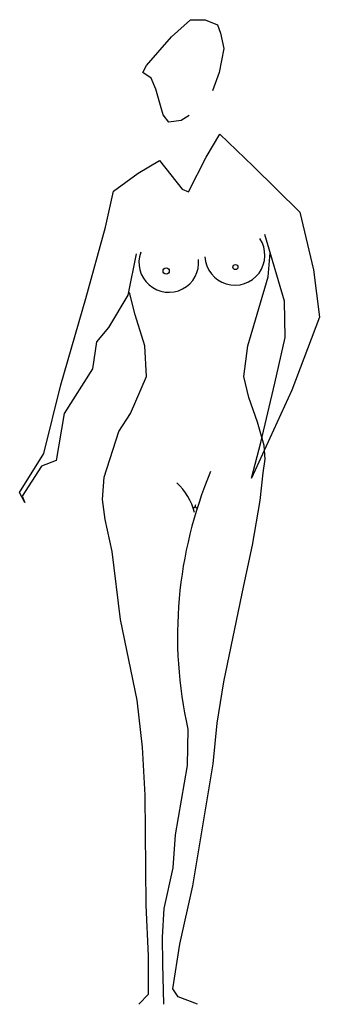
# Model space of a CAD drawing. Extents: x -0.25 to 0.27, y 0 to 1.69.
import ezdxf

# ---------------------------------------------------------------- set-up
doc = ezdxf.new("R2010")
doc.units = 0
doc.header["$MEASUREMENT"] = 0
doc.layers.add('HUMANOS', color=1, linetype='CONTINUOUS')

msp = doc.modelspace()

# ---------------------------------------------------------------- linework, layer by layer
at = {"layer": 'HUMANOS'}
for p, q in [((0.0133, 1.6568), (0.0463, 1.6859)), ((0.0463, 1.6859), (0.0712, 1.6859)), ((0.0712, 1.6859), (0.0923, 1.6772)), ((0.0923, 1.6772), (0.0977, 1.6626)), ((-0.0294, 1.6072), (0.0133, 1.6568)), ((0.0977, 1.6626), (0.1031, 1.6364)), ((0.1031, 1.6364), (0.095, 1.5956)), ((-0.0354, 1.5956), (-0.0294, 1.6072)), ((-0.0213, 1.5856), (-0.0354, 1.5956)), ((-0.0132, 1.5669), (-0.0213, 1.5856)), ((0.095, 1.5956), (0.0836, 1.5639)), ((-0.0008, 1.5232), (-0.0132, 1.5669)), ((0.009, 1.5103), (-0.0008, 1.5232)), ((0.0436, 1.5219), (0.0301, 1.5132)), ((0.0301, 1.5132), (0.009, 1.5103)), ((0.0728, 1.4507), (0.0966, 1.4899)), ((0.0966, 1.4899), (0.1534, 1.4349)), ((0.0425, 1.3912), (0.0728, 1.4507)), ((-0.0435, 1.4233), (-0.0073, 1.4449)), ((-0.0073, 1.4449), (0.0317, 1.3954)), ((0.1534, 1.4349), (0.2334, 1.3562)), ((-0.0862, 1.3924), (-0.0435, 1.4233)), ((-0.0997, 1.3304), (-0.0862, 1.3924)), ((0.0317, 1.3954), (0.0425, 1.3912)), ((0.2334, 1.3562), (0.2572, 1.2576)), ((-0.1333, 1.2085), (-0.0997, 1.3304)), ((0.2075, 1.2039), (0.1733, 1.3182)), ((-0.0471, 1.2847), (-0.0613, 1.2143)), ((0.2572, 1.2576), (0.267, 1.1764)), ((-0.0613, 1.2143), (-0.0943, 1.1589)), ((-0.176, 1.0603), (-0.1333, 1.2085)), ((0.2086, 1.1414), (0.2075, 1.2039)), ((0.267, 1.1764), (0.2199, 1.0515)), ((-0.0943, 1.1589), (-0.1154, 1.1344)), ((-0.1154, 1.1344), (-0.1219, 1.0877)), ((0.1907, 1.0632), (0.2086, 1.1414)), ((-0.1219, 1.0877), (-0.1706, 1.0112)), ((0.1669, 0.9616), (0.1907, 1.0632)), ((-0.2052, 0.9429), (-0.176, 1.0603)), ((0.2199, 1.0515), (0.1507, 0.9008)), ((-0.1706, 1.0112), (-0.1841, 0.9312)), ((0.1507, 0.9008), (0.1669, 0.9616)), ((-0.2469, 0.8759), (-0.2052, 0.9429)), ((-0.1841, 0.9312), (-0.2095, 0.9212)), ((-0.2095, 0.9212), (-0.2425, 0.87)), ((-0.2382, 0.8588), (-0.2469, 0.8759)), ((-0.2425, 0.87), (-0.2382, 0.8588)), ((0.0847, 0.4117), (0.0917, 0.4813)), ((0.0414, 0.4711), (0.0403, 0.4088)), ((-0.0316, 0.358), (-0.0361, 0.4398)), ((0.0403, 0.4088), (0.0198, 0.2898)), ((0.0501, 0.2028), (0.0847, 0.4117)), ((-0.03, 0.1695), (-0.0316, 0.358)), ((0.0198, 0.2898), (0.0155, 0.2332)), ((0.0155, 0.2332), (0.0003, 0.1636)), ((0.0279, 0.1029), (0.0501, 0.2028)), ((-0.0262, 0.0825), (-0.03, 0.1695)), ((0.0155, 0.0259), (0.0279, 0.1029)), ((-0.0262, 0.0171), (-0.0262, 0.0825)), ((-0.0424, 0), (-0.0262, 0.0171)), ((0.0252, 0.0125), (0.0155, 0.0259)), ((0.0582, -0.0004), (0.0252, 0.0125))]:
    msp.add_line(p, q, dxfattribs=at)
for points in [[(0.0917, 0.4813), (0.103, 0.5517), (0.1377, 0.717), (0.1526, 0.7861), (0.1658, 0.8624), (0.1707, 0.9096), (0.174, 0.9332), (0.1724, 0.9569), (0.1608, 0.9968), (0.146, 1.0386), (0.1377, 1.0749), (0.1443, 1.1276), (0.179, 1.2457), (0.1828, 1.2864)], [(-0.0361, 0.4398), (-0.0456, 0.5208), (-0.0737, 0.6589), (-0.0885, 0.7752), (-0.1001, 0.8297), (-0.105, 0.8642), (-0.1017, 0.9024), (-0.077, 0.9805), (-0.0571, 1.0114), (-0.0291, 1.0749), (-0.0324, 1.1276), (-0.0489, 1.1803), (-0.0588, 1.2185)], [(0.0003, 0.1636), (-0.0025, 0.1149), (-0.0018, 0.0688), (0, 0)]]:
    msp.add_lwpolyline(points, dxfattribs=at)
for centre, radius in [((0.1231, 1.2623), 0.00435), ((0.0044, 1.2554), 0.00535)]:
    msp.add_circle(centre, radius, dxfattribs=at)
for centre, radius, start, end in [((0.1222, 1.2826), 0.0514, 183.1902, 33.7382), ((0.0089, 1.2702), 0.0512, 160.2146, 5.8444), ((0.754, 0.63), 0.7302, 157.2864, 192.574), ((-0.0546, 0.8124), 0.1117, 15.4419, 46.1535), ((0.052, 0.8527), 0.00224, 221.1958, 0.7338), ((0.0563, 0.8522), 0.00216, 166.4216, 344.5473), ((0.0664, 0.8524), 0.0122, 166.9435, 179.3391)]:
    msp.add_arc(centre, radius, start, end, dxfattribs=at)

doc.saveas('drawing.dxf')
